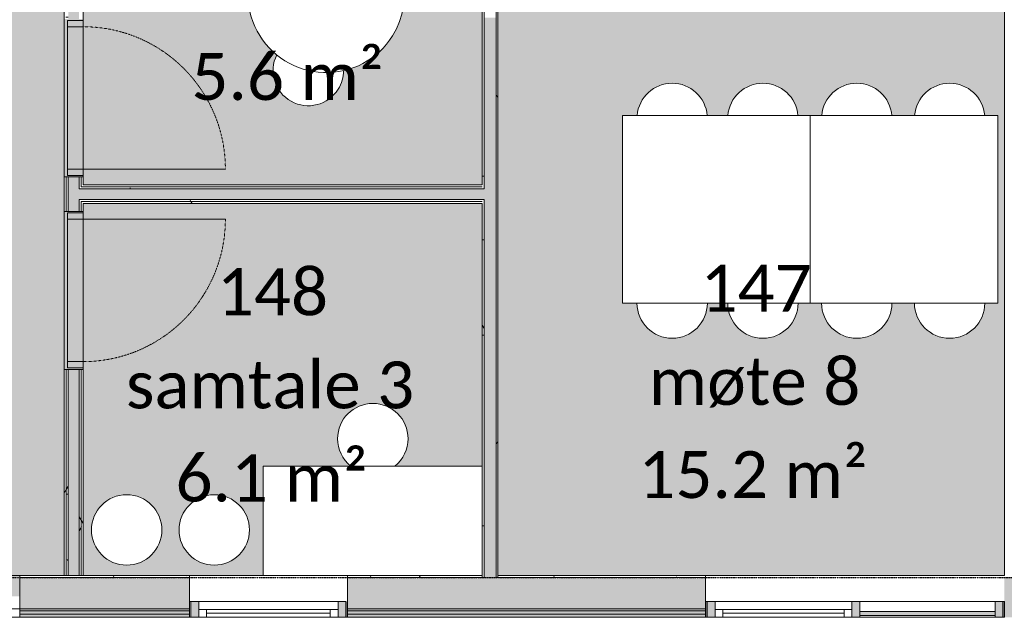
# Model space of a CAD drawing. Header units: millimetres. Extents: x -66110 to 16285, y -16697 to 38719.
# Tile 15 of 55: x -35245 to -28951, y -5054 to -1235. Entities that reach past the tile are written whole.
import ezdxf

# ---------------------------------------------------------------- set-up
doc = ezdxf.new("R2010")
doc.units = ezdxf.units.MM
doc.linetypes.add('Dash 1mm', pattern=[2, 1, -1])
doc.linetypes.add('Grid Line', pattern=[5, 2, -1, 1, -1])
for name, color, linetype, lineweight in [('Curtain Panels', 7, 'Continuous', 9), ('Curtain Wall Mullions', 7, 'Continuous', 18), ('Doors', 7, 'Dash 1mm', 9), ('IfcCurtainWall', 7, 'Continuous', 9), ('IfcDoor', 7, 'Continuous', 9), ('IfcGrid', 7, 'Continuous', 9), ('IfcSlab', 7, 'Continuous', 9), ('IfcWall', 7, 'Continuous', 9), ('IfcWindow', 7, 'Continuous', 9), ('Not Exported', 7, 'Continuous', 9), ('Windows', 7, 'Continuous', 9)]:
    doc.layers.add(name, color=color, linetype=linetype, lineweight=lineweight)
doc.layers.add('IfcFurniture', color=9, linetype='Continuous', lineweight=9, true_color=0x808080)
doc.styles.add('Calibri', font='calibri.ttf', dxfattribs={"height": 300})
pattern_1 = [(0, (0, 0), (812.8, 203.2), [67.056, -542.544, 67.056, -542.544, -3251.2]), (0, (0, 0), (812.8, 203.2), [-1219.2, 67.056, -1152.144, 67.056, -542.544, -1422.4]), (0, (0, 0), (812.8, 203.2), [-3048, 67.056, -339.344, 67.056, -948.944]), (120, (304.8, 101.6), (-582.3764, 602.3054), [67.056, -542.544, 67.056, -542.544, -3251.2]), (120, (304.8, 101.6), (-582.3764, 602.3054), [-1219.2, 67.056, -1152.144, 67.056, -542.544, -1422.4]), (120, (304.8, 101.6), (-582.3764, 602.3054), [-3048, 67.056, -339.344, 67.056, -948.944]), (240, (406.4, 508), (-230.4236, -805.5054), [67.056, -542.544, 67.056, -542.544, -3251.2]), (240, (406.4, 508), (-230.4236, -805.5054), [-1219.2, 67.056, -1152.144, 67.056, -542.544, -1422.4]), (240, (406.4, 508), (-230.4236, -805.5054), [-3048, 67.056, -339.344, 67.056, -948.944])]

# ---------------------------------------------------------------- blocks, each defined once
blk = doc.blocks.new('ARK_2119_70_0_rvt-1-plan 01 ny 200')
at = {"layer": 'IfcSlab'}
blk.add_line((-35245, -5054), (-36255, -5054), dxfattribs=at)
blk = doc.blocks.new('Dør Enkel_Glassfelt - D10x21__Glassfelt-1960222-plan 01 ny 200')
at = {"layer": 'Doors', "color": 150, "linetype": 'Continuous', "true_color": 0x0080ff}
blk.add_line((455, 60), (455, 970), dxfattribs=at)
at = {"layer": 'Doors', "linetype": 'Continuous'}
for p, q in [((-495, -40), (-495, 60)), ((-495, 60), (-455, 60)), ((-455, 60), (-455, -40)), ((455, 60), (455, -40)), ((455, 60), (495, 60)), ((495, 60), (495, -40)), ((-455, -40), (-495, -40)), ((495, -40), (455, -40))]:
    blk.add_line(p, q, dxfattribs=at)
at = {"layer": 'Doors'}
blk.add_arc((455, 60), 910, 90, 180, dxfattribs=at)
at = {"layer": 'IfcDoor'}
for p, q in [((-455, 60), (455, 60)), ((-455, -40), (455, -40))]:
    blk.add_line(p, q, dxfattribs=at)
blk = doc.blocks.new('stol146 - stol-1825182-plan 01 ny 200')
at = {"layer": 'IfcFurniture'}
blk.add_arc((-2235.4, 38633.6), 225, 4.92234, 175.07766, dxfattribs=at)
blk = doc.blocks.new('stol147 - stol-1825191-plan 01 ny 200')
at = {"layer": 'IfcFurniture'}
blk.add_arc((-2235.4, 38633.6), 225, 4.92234, 175.07766, dxfattribs=at)
blk = doc.blocks.new('stol148 - stol-1825200-plan 01 ny 200')
at = {"layer": 'IfcFurniture'}
blk.add_arc((-2235.4, 38633.6), 225, 4.92234, 175.07766, dxfattribs=at)
blk = doc.blocks.new('stol149 - stol-1825209-plan 01 ny 200')
at = {"layer": 'IfcFurniture'}
blk.add_arc((-2235.4, 38633.6), 225, 180.21362, 359.78638, dxfattribs=at)
blk = doc.blocks.new('stol150 - stol-1825218-plan 01 ny 200')
at = {"layer": 'IfcFurniture'}
blk.add_arc((-2235.4, 38633.6), 225, 180.21362, 359.78638, dxfattribs=at)
blk = doc.blocks.new('stol151 - stol-1825227-plan 01 ny 200')
at = {"layer": 'IfcFurniture'}
blk.add_arc((-2235.4, 38633.6), 225, 180.21362, 359.78638, dxfattribs=at)
blk = doc.blocks.new('stol152 - stol-1825353-plan 01 ny 200')
at = {"layer": 'IfcFurniture'}
blk.add_arc((-2235.4, 38633.6), 225, 4.92234, 175.07766, dxfattribs=at)
blk = doc.blocks.new('stol153 - stol-1825362-plan 01 ny 200')
at = {"layer": 'IfcFurniture'}
blk.add_arc((-2235.4, 38633.6), 225, 180.21362, 359.78638, dxfattribs=at)
blk = doc.blocks.new('Rectangular Mullion - 50x100 høyre-2077588-plan 01 ny 200')
at = {"layer": 'IfcCurtainWall'}
for p, q in [((-34159, -4954), (-34150, -4954)), ((-34150, -5054), (-34159, -5054))]:
    blk.add_line(p, q, dxfattribs=at)
blk = doc.blocks.new('Rectangular Mullion - 50x100 høyre-1696963-plan 01 ny 200')
at = {"layer": 'IfcCurtainWall', "true_color": 0xa62f11}
blk.add_hatch(color=24, dxfattribs=at).paths.add_polyline_path([(-60, -50), (-10, -50), (-10, 50), (-60, 50)])
at = {"layer": 'Curtain Wall Mullions'}
for p, q in [((-10, 50), (-60, 50)), ((-60, 50), (-60, -50)), ((-10, -50), (-10, 50)), ((0, 50), (-1, 50)), ((-1, 50), (-1, -50)), ((0, -50), (0, 50)), ((-60, -50), (-10, -50)), ((-1, -50), (0, -50))]:
    blk.add_line(p, q, dxfattribs=at)
blk = doc.blocks.new('Curtain Wall-Awning - Curtain Wall-Awning-2077590-plan 01 ny 200')
at = {"layer": 'IfcWindow'}
for p, q in [((445, 50), (-445, 50)), ((-445, 0), (445, 0))]:
    blk.add_line(p, q, dxfattribs=at)
at = {"layer": 'Windows'}
for p, q in [((-445, 50), (-445, 0)), ((-445, 50), (-395, 50)), ((-445, 0), (-445, 50)), ((-395, 0), (-445, 0)), ((-395, 50), (-395, 0)), ((-395, 24.6), (395, 24.6)), ((445, 50), (395, 50)), ((395, 50), (395, 0)), ((395, 0), (445, 0)), ((445, 0), (445, 50)), ((445, 0), (445, 50))]:
    blk.add_line(p, q, dxfattribs=at)
blk = doc.blocks.new('Rectangular Mullion - 50x100 venstre-1696965-plan 01 ny 200')
at = {"layer": 'IfcCurtainWall', "true_color": 0xa62f11}
h = blk.add_hatch(color=24, dxfattribs=at)
h.paths.add_polyline_path([(-60, -50), (-60, 50), (-10, 50), (-10, -50)])
h.paths.add_polyline_path([(0, -50), (-1, -50), (0, -21.2)])
at = {"layer": 'Curtain Wall Mullions'}
for p, q in [((-60, -50), (-60, 50)), ((-60, 50), (-10, 50)), ((-10, 50), (-10, -50)), ((-1, 50), (0, 50)), ((-1, -50), (-1, 50)), ((0, 50), (0, -50)), ((-10, -50), (-60, -50)), ((0, -50), (-1, -50))]:
    blk.add_line(p, q, dxfattribs=at)
blk = doc.blocks.new('Rectangular Mullion - 50x100-2077589-plan 01 ny 200')
at = {"layer": 'IfcCurtainWall'}
for p, q in [((-34100, -4954), (-33210, -4954)), ((-33210, -5054), (-34100, -5054))]:
    blk.add_line(p, q, dxfattribs=at)
blk = doc.blocks.new('Dør Enkel_Glassfelt - D10x21__Glassfelt-1960048-plan 01 ny 200')
at = {"layer": 'Doors', "linetype": 'Continuous'}
for p, q in [((-455, 40), (-495, 40)), ((-495, 40), (-495, -60)), ((-455, -60), (-455, 40)), ((455, -60), (455, 40)), ((495, 40), (455, 40)), ((495, -60), (495, 40)), ((-495, -60), (-455, -60)), ((455, -60), (495, -60))]:
    blk.add_line(p, q, dxfattribs=at)
at = {"layer": 'Doors', "color": 150, "linetype": 'Continuous', "true_color": 0x0080ff}
blk.add_line((455, -60), (455, -970), dxfattribs=at)
at = {"layer": 'Doors'}
blk.add_arc((455, -60), 910, 180, 270, dxfattribs=at)
at = {"layer": 'IfcDoor'}
for p, q in [((-455, 40), (455, 40)), ((-455, -60), (455, -60))]:
    blk.add_line(p, q, dxfattribs=at)
blk = doc.blocks.new('_furniture_boks instance - _furniture_boks instance-1749352-plan 01 ny 200')
at = {"layer": 'IfcFurniture'}
for p, q in [((700, 350), (162.5, 350)), ((700, -350), (700, 350)), ((-700, -350), (700, -350))]:
    blk.add_line(p, q, dxfattribs=at)
blk = doc.blocks.new('sto rundl - sto rundl-1958743-plan 01 ny 200')
at = {"layer": 'IfcFurniture'}
for start, end in [(360, 180), (180, 231.09942), (308.90058, 360)]:
    blk.add_arc((0, 0), 225, start, end, dxfattribs=at)
blk = doc.blocks.new('sto rundl - sto rundl-1959192-plan 01 ny 200')
at = {"layer": 'IfcFurniture'}
for start, end in [(0, 180), (180, 360)]:
    blk.add_arc((0, 0), 225, start, end, dxfattribs=at)
blk = doc.blocks.new('rundt bord - rundt bord-1965602-plan 01 ny 200')
at = {"layer": 'IfcFurniture'}
for start, end in [(360, 180), (180, 360)]:
    blk.add_arc((4386.8, 7346.5), 500, start, end, dxfattribs=at)
blk = doc.blocks.new('sto rundl - sto rundl-V68-plan 01 ny 200')
at = {"layer": 'IfcFurniture'}
for start, end in [(5.56698, 180), (180, 211.8139)]:
    blk.add_arc((0, 0), 225, start, end, dxfattribs=at)
blk = doc.blocks.new('_furniture_boks instance - _furniture_boks instance-1821464-plan 01 ny 200')
at = {"layer": 'IfcFurniture'}
for p, q in [((600, 600), (-600, 600)), ((-600, 600), (-600, -600)), ((600, -600), (600, 600)), ((-600, -600), (600, -600))]:
    blk.add_line(p, q, dxfattribs=at)
blk = doc.blocks.new('Curtain Wall-Awning - Curtain Wall-Awning-2075677-plan 01 ny 200')
at = {"layer": 'IfcWindow'}
for p, q in [((-437.5, 0), (437.5, 0)), ((437.5, -50), (-437.5, -50))]:
    blk.add_line(p, q, dxfattribs=at)
at = {"layer": 'Windows'}
for p, q in [((-437.5, -50), (-437.5, 0)), ((-437.5, 0), (-437.5, -50)), ((-387.5, 0), (-437.5, 0)), ((-437.5, -50), (-387.5, -50)), ((-387.5, -50), (-387.5, 0)), ((-387.5, -24.6), (387.5, -24.6)), ((387.5, 0), (437.5, 0)), ((387.5, -50), (387.5, 0)), ((437.5, -50), (387.5, -50)), ((437.5, 0), (437.5, -50)), ((437.5, 0), (437.5, -50))]:
    blk.add_line(p, q, dxfattribs=at)
blk = doc.blocks.new('Rectangular Mullion - 50x100 høyre-2033260-plan 01 ny 200')
at = {"layer": 'IfcCurtainWall'}
for p, q in [((-30850, -4954), (-30859, -4954)), ((-29925, -4954), (-30800, -4954)), ((-30859, -5054), (-30850, -5054)), ((-30800, -5054), (-29925, -5054))]:
    blk.add_line(p, q, dxfattribs=at)
blk = doc.blocks.new('Rectangular Mullion - 50x100 venstre-2033006-plan 01 ny 200')
at = {"layer": 'IfcCurtainWall', "true_color": 0xa62f11}
h = blk.add_hatch(color=24, dxfattribs=at)
h.paths.add_polyline_path([(-1, 50), (0, 50), (-1, -50)])
h.paths.add_polyline_path([(-10, 50), (-10, -50), (-60, -50), (-60, 50)])
at = {"layer": 'Curtain Wall Mullions'}
for p, q in [((-60, -50), (-60, 50)), ((-60, 50), (-10, 50)), ((-10, 50), (-10, -50)), ((-1, -50), (-1, 50)), ((-1, 50), (0, 50)), ((0, 50), (0, -50)), ((-10, -50), (-60, -50)), ((0, -50), (-1, -50))]:
    blk.add_line(p, q, dxfattribs=at)
blk = doc.blocks.new('Rectangular Mullion - 50x100 høyre-2033007-plan 01 ny 200')
at = {"layer": 'IfcCurtainWall', "true_color": 0xa62f11}
h = blk.add_hatch(color=24, dxfattribs=at)
h.paths.add_polyline_path([(-60, 50), (-60, -50), (-10, -50), (-10, 50)])
h.paths.add_polyline_path([(0, 50), (-1, 50), (0, -50)])
at = {"layer": 'Curtain Wall Mullions'}
for p, q in [((-60, 50), (-60, -50)), ((-10, 50), (-60, 50)), ((-10, -50), (-10, 50)), ((0, 50), (-1, 50)), ((-1, 50), (-1, -50)), ((0, -50), (0, 50)), ((-60, -50), (-10, -50)), ((-1, -50), (0, -50))]:
    blk.add_line(p, q, dxfattribs=at)
blk = doc.blocks.new('System Panel - Gf100-2075676-plan 01 ny 200')
at = {"layer": 'IfcCurtainWall', "true_color": 0x80ffff}
blk.add_hatch(color=131, dxfattribs=at).paths.add_polyline_path([(432.5, -12.5), (-432.5, -12.5), (-432.5, -37.5), (432.5, -37.5)])
at = {"layer": 'Curtain Panels'}
for p, q in [((432.5, -12.5), (-432.5, -12.5)), ((-432.5, -12.5), (-432.5, -37.5)), ((-432.5, -37.5), (432.5, -37.5)), ((432.5, -37.5), (432.5, -12.5))]:
    blk.add_line(p, q, dxfattribs=at)
blk = doc.blocks.new('Rectangular Mullion - 50x100 høyre-2033262-plan 01 ny 200')
at = {"layer": 'IfcCurtainWall'}
for p, q in [((-29010, -4954), (-29875, -4954)), ((-28951, -4954), (-28960, -4954)), ((-29875, -5054), (-29010, -5054)), ((-28960, -5054), (-28951, -5054))]:
    blk.add_line(p, q, dxfattribs=at)
blk = doc.blocks.new('Rectangular Mullion - 50x100-2033004-plan 01 ny 200')
at = {"layer": 'IfcCurtainWall', "true_color": 0xa62f11}
blk.add_hatch(color=24, dxfattribs=at).paths.add_polyline_path([(25, -50), (-25, -50), (-25, 50), (25, 50)])
at = {"layer": 'Curtain Wall Mullions'}
for p, q in [((-25, 50), (25, 50)), ((-25, -50), (-25, 50)), ((25, 50), (25, -50)), ((25, -50), (-25, -50))]:
    blk.add_line(p, q, dxfattribs=at)

msp = doc.modelspace()

# ---------------------------------------------------------------- hatches: boundary and pattern name
at = {"layer": 'IfcWall', "true_color": 0x787878}
h = msp.add_hatch(dxfattribs=at)
h.set_pattern_fill('FP_1', color=8, style=0, pattern_type=2)
h.set_pattern_definition(pattern_1)
h.paths.add_polyline_path([(-34947.5, -4787.5), (-34947.5, -3470), (-34960, -3470), (-34960, -4787.5)])
h.paths.add_polyline_path([(-34947.5, -2460), (-34947.5, -2240), (-34960, -2240), (-34960, -2460)])
h.paths.add_polyline_path([(-34947.5, -1230), (-34947.5, -947.5), (-34960, -947.5), (-34960, -1230)])
h.paths.add_polyline_path([(-34960, -852.5), (-34947.5, -852.5), (-34947.5, 12.5), (-34960, 12.5), (-34960, -840)])
h = msp.add_hatch(dxfattribs=at)
h.set_pattern_fill('FP_1', color=8, style=0, pattern_type=2)
h.set_pattern_definition(pattern_1)
h.paths.add_polyline_path([(-34935, -4787.5), (-34935, -3470), (-34947.5, -3470), (-34947.5, -4787.5)])
h.paths.add_polyline_path([(-34935, -2460), (-34935, -2240), (-34947.5, -2240), (-34947.5, -2460)])
h.paths.add_polyline_path([(-34947.5, -1230), (-34935, -1230), (-34935, -935), (-34947.5, -935), (-34947.5, -960)])
h.paths.add_polyline_path([(-34935, -865), (-34935, 0), (-34947.5, 0), (-34947.5, -865)])
h = msp.add_hatch(dxfattribs=at)
h.set_pattern_fill('FP_1', color=8, style=0, pattern_type=2)
h.set_pattern_definition(pattern_1)
h.paths.add_polyline_path([(-32287.5, -4800), (-32275, -4800), (-32275, -3875), (-32287.5, -3875), (-32287.5, -4787.5)])
h.paths.add_polyline_path([(-32275, -2865), (-32275, -2385), (-32287.5, -2385), (-32287.5, -2865)])
h.paths.add_polyline_path([(-32287.5, -2315), (-32275, -2315), (-32275, -1222.5), (-32287.5, -1222.5), (-32287.5, -2302.5)])
h.paths.add_polyline_path([(-32275, -277.5), (-32275, -82.5), (-32287.5, -82.5), (-32287.5, -277.5)])
h.paths.add_polyline_path([(-32275, -12.5), (-32275, 12.5), (-32287.5, 12.5), (-32287.5, -12.5)])
at = {"layer": 'IfcWall', "lineweight": 5, "true_color": 0xffffcd}
h = msp.add_hatch(color=7, dxfattribs=at)
h.paths.add_polyline_path([(-34865, -4787.5), (-34865, -3470), (-34935, -3470), (-34935, -4787.5)])
h.paths.add_polyline_path([(-34865, -2460), (-34865, -2240), (-34935, -2240), (-34935, -2460)])
h.paths.add_polyline_path([(-34865, -1230), (-34865, -12.5), (-34935, -12.5), (-34935, -1230)])
at = {"layer": 'IfcWall', "true_color": 0xffffcd}
h = msp.add_hatch(color=7, dxfattribs=at)
h.paths.add_polyline_path([(-32275, -4800), (-32200, -4800), (-32200, -3875), (-32275, -3875), (-32275, -4787.5)])
h.paths.add_polyline_path([(-32275, -2865), (-32200, -2865), (-32200, -1222.5), (-32275, -1222.5), (-32275, -2452)])
h.paths.add_polyline_path([(-32275, -277.5), (-32200, -277.5), (-32200, 0), (-32275, 0), (-32275, -107.5)])
at = {"layer": 'IfcWall', "true_color": 0x787878}
h = msp.add_hatch(dxfattribs=at)
h.set_pattern_fill('FP_1', color=8, style=0, pattern_type=2)
h.set_pattern_definition(pattern_1)
h.paths.add_polyline_path([(-34852.5, -4787.5), (-34852.5, -3470), (-34865, -3470), (-34865, -4787.5)])
h.paths.add_polyline_path([(-34865, -2460), (-34852.5, -2460), (-34852.5, -2385), (-34865, -2385), (-34865, -2452)])
h.paths.add_polyline_path([(-34865, -2315), (-34852.5, -2315), (-34852.5, -2240), (-34865, -2240), (-34865, -2302.5)])
h.paths.add_polyline_path([(-34852.5, -1230), (-34852.5, -82.5), (-34865, -82.5), (-34865, -1230)])
h = msp.add_hatch(dxfattribs=at)
h.set_pattern_fill('FP_1', color=8, style=0, pattern_type=2)
h.set_pattern_definition(pattern_1)
h.paths.add_polyline_path([(-34840, -4787.5), (-34840, -3470), (-34852.5, -3470), (-34852.5, -4787.5)])
h.paths.add_polyline_path([(-34840, -2460), (-34840, -2397.5), (-34852.5, -2397.5), (-34852.5, -2460)])
h.paths.add_polyline_path([(-34852.5, -2302.5), (-34840, -2302.5), (-34840, -2240), (-34852.5, -2240), (-34852.5, -2290)])
h.paths.add_polyline_path([(-34840, -1230), (-34840, -95), (-34852.5, -95), (-34852.5, -1230)])
h = msp.add_hatch(dxfattribs=at)
h.set_pattern_fill('FP_1', color=8, style=0, pattern_type=2)
h.set_pattern_definition(pattern_1)
h.paths.add_polyline_path([(-32187.5, -4800), (-32187.5, -3875), (-32200, -3875), (-32200, -4800)])
h.paths.add_polyline_path([(-32187.5, -2865), (-32187.5, -1222.5), (-32200, -1222.5), (-32200, -2865)])
h.paths.add_polyline_path([(-32187.5, -277.5), (-32187.5, -75), (-32200, -75), (-32200, -277.5)])
at = {"layer": 'IfcWall', "lineweight": 5, "true_color": 0xffffcd}
for points in [[(-33924.6, -2385), (-32275, -2385), (-32275, -2315), (-34865, -2315), (-34865, -2385), (-34840, -2385)], [(-32200, -2865), (-32275, -2865), (-32275, -3875), (-32200, -3875)]]:
    msp.add_hatch(color=7, dxfattribs=at).paths.add_polyline_path(points)
at = {"layer": 'IfcWall', "true_color": 0x787878}
h = msp.add_hatch(dxfattribs=at)
h.set_pattern_fill('FP_1', color=8, style=0, pattern_type=2)
h.set_pattern_definition(pattern_1)
h.paths.add_polyline_path([(-32287.5, -2315), (-32287.5, -2302.5), (-34852.5, -2302.5), (-34852.5, -2315), (-32637.1, -2315)])
h = msp.add_hatch(dxfattribs=at)
h.set_pattern_fill('FP_1', color=8, style=0, pattern_type=2)
h.set_pattern_definition(pattern_1)
h.paths.add_polyline_path([(-32637.1, -2302.5), (-32287.5, -2302.5), (-32287.5, -2290), (-34840, -2290), (-34840, -2302.5), (-33924.6, -2302.5)])
h = msp.add_hatch(dxfattribs=at)
h.set_pattern_fill('FP_1', color=8, style=0, pattern_type=2)
h.set_pattern_definition(pattern_1)
h.paths.add_polyline_path([(-34840, -2397.5), (-32287.5, -2397.5), (-32287.5, -2385), (-34852.5, -2385), (-34852.5, -2397.5)])
h = msp.add_hatch(dxfattribs=at)
h.set_pattern_fill('FP_1', color=8, style=0, pattern_type=2)
h.set_pattern_definition(pattern_1)
h.paths.add_polyline_path([(-32287.5, -2410), (-32287.5, -2397.5), (-34840, -2397.5), (-34840, -2410), (-32637.1, -2410)])
h = msp.add_hatch(dxfattribs=at)
h.set_pattern_fill('FP_1', color=8, style=0, pattern_type=2)
h.set_pattern_definition(pattern_1)
h.paths.add_polyline_path([(-32287.5, -2865), (-32287.5, -3875), (-32275, -3875), (-32275, -2865)])
h = msp.add_hatch(dxfattribs=at)
h.set_pattern_fill('FP_1', color=8, style=0, pattern_type=2)
h.set_pattern_definition(pattern_1)
h.paths.add_polyline_path([(-32187.5, -2865), (-32200, -2865), (-32200, -3875), (-32187.5, -3875)])
h = msp.add_hatch(dxfattribs=at)
h.set_pattern_fill('FP_1', color=8, style=0, pattern_type=2)
h.set_pattern_definition(pattern_1)
h.paths.add_polyline_path([(-35212, -4800), (-34160, -4800), (-34160, -4787.5), (-35245, -4787.5), (-35245, -4800)])
h.paths.add_polyline_path([(-32187.5, -4800), (-30860, -4800), (-30860, -4787.5), (-32187.5, -4787.5)])
h.paths.add_polyline_path([(-32287.5, -4800), (-32287.5, -4787.5), (-33150, -4787.5), (-33150, -4800), (-32637.1, -4800)])
h.paths.add_polyline_path([(-28950, -4800), (-28800, -4800), (-28800, -4787.5), (-28950, -4787.5)])
h.paths.add_polyline_path([(-24500, -4800), (-23491.1, -4800), (-23491.1, -4787.5), (-24500, -4787.5)])
h.paths.add_polyline_path([(-27790, -4800), (-27640, -4800), (-27640, -4787.5), (-27790, -4787.5)])
h.paths.add_polyline_path([(-24600, -4800), (-24600, -4787.5), (-25730, -4787.5), (-25730, -4800), (-24912.6, -4800)])
h.paths.add_polyline_path([(-22337.8, -4800), (-21862.5, -4800), (-21862.5, -4787.5), (-22526.4, -4787.5), (-22526.4, -4800)])
at = {"layer": 'IfcWall', "true_color": 0xffffcd}
h = msp.add_hatch(color=7, dxfattribs=at)
h.paths.add_polyline_path([(-32275, -5000), (-30860, -5000), (-30860, -4800), (-33150, -4800), (-33150, -5000), (-32287.5, -5000)])
h.paths.add_polyline_path([(-34160, -5000), (-34160, -4800), (-35245, -4800), (-35245, -5000), (-34568.3, -5000)])
h.paths.add_polyline_path([(-23491.1, -5000), (-23491.1, -4800), (-25730, -4800), (-25730, -5000), (-23625.2, -5000)])
h.paths.add_polyline_path([(-22526.4, -5000), (-21862.5, -5000), (-21862.5, -4800), (-22526.4, -4800)])
h.paths.add_polyline_path([(-28800, -5000), (-28800, -4800), (-28950, -4800), (-28950, -5000)])
h.paths.add_polyline_path([(-27790, -5000), (-27640, -5000), (-27640, -4800), (-27790, -4800)])
at = {"layer": 'IfcWall', "true_color": 0x787878}
h = msp.add_hatch(color=8, dxfattribs=at)
h.paths.add_polyline_path([(-35245, -5012), (-34160, -5012), (-34160, -5000), (-35245, -5000)])
h.paths.add_polyline_path([(-25730, -5012), (-23491.1, -5012), (-23491.1, -5000), (-25730, -5000)])
h.paths.add_polyline_path([(-28800, -5012), (-28800, -5000), (-28950, -5000), (-28950, -5012)])
h.paths.add_polyline_path([(-27790, -5012), (-27640, -5012), (-27640, -5000), (-27790, -5000)])
h.paths.add_polyline_path([(-33150, -5012), (-30860, -5012), (-30860, -5000), (-33150, -5000)])
h.paths.add_polyline_path([(-22526.4, -5012), (-21862.5, -5012), (-21862.5, -5000), (-22526.4, -5000)])
at = {"layer": 'IfcWall', "true_color": 0xf0f0f0}
h = msp.add_hatch(color=7, dxfattribs=at)
h.paths.add_polyline_path([(-32637.1, -5035), (-30860, -5035), (-30860, -5012), (-33150, -5012), (-33150, -5035)])
h.paths.add_polyline_path([(-34160, -5035), (-34160, -5012), (-35245, -5012), (-35245, -5035), (-35212, -5035)])
h.paths.add_polyline_path([(-27790, -5035), (-27640, -5035), (-27640, -5012), (-27790, -5012)])
h.paths.add_polyline_path([(-22337.8, -5035), (-21862.5, -5035), (-21862.5, -5012), (-22526.4, -5012), (-22526.4, -5035)])
h.paths.add_polyline_path([(-28800, -5035), (-28800, -5012), (-28950, -5012), (-28950, -5035)])
h.paths.add_polyline_path([(-23491.1, -5035), (-23491.1, -5012), (-25730, -5012), (-25730, -5035), (-23625.2, -5035)])
at = {"layer": 'IfcWall', "true_color": 0xa62f11}
h = msp.add_hatch(color=24, dxfattribs=at)
h.paths.add_polyline_path([(-28950, -5054), (-28800, -5054), (-28800, -5035), (-28950, -5035)])
h.paths.add_polyline_path([(-35245, -5054), (-34160, -5054), (-34160, -5035), (-35245, -5035)])
h.paths.add_polyline_path([(-30860, -5054), (-30860, -5035), (-33150, -5035), (-33150, -5054), (-32637.1, -5054)])
h.paths.add_polyline_path([(-22526.4, -5054), (-21862.5, -5054), (-21862.5, -5035), (-22526.4, -5035)])
h.paths.add_polyline_path([(-24912.6, -5054), (-23491.1, -5054), (-23491.1, -5035), (-25730, -5035), (-25730, -5054)])
h.paths.add_polyline_path([(-27640, -5054), (-27640, -5035), (-27790, -5035), (-27790, -5054)])
at = {"layer": 'Not Exported', "true_color": 0xefe6fa}
h = msp.add_hatch(color=7, dxfattribs=at)
h.paths.add_polyline_path([(-32187.5, -4787.5), (-28950, -4787.5), (-28950, -87.5), (-29940, -87.5), (-29940, -37.5), (-30950, -37.5), (-30950, -87.5), (-32187.5, -87.5), (-32187.5, -4667.6)])
h.paths.add_polyline_path([(-29299.9, -3271), (-29350, -3265.4), (-29397.6, -3248.8), (-29440.2, -3221.9), (-29475.9, -3186.3), (-29502.7, -3143.7), (-29519.3, -3096.1), (-29524.9, -3046.9), (-29668.7, -3046.9), (-29674.3, -3096.1), (-29690.9, -3143.7), (-29717.7, -3186.3), (-29753.4, -3221.9), (-29796, -3248.8), (-29843.6, -3265.4), (-29893.6, -3271), (-29943.7, -3265.4), (-29991.3, -3248.8), (-30033.9, -3221.9), (-30069.6, -3186.3), (-30096.4, -3143.7), (-30113, -3096.1), (-30118.6, -3046.9), (-30268.7, -3046.9), (-30274.3, -3096.1), (-30290.9, -3143.7), (-30317.7, -3186.3), (-30353.4, -3221.9), (-30396, -3248.8), (-30443.6, -3265.4), (-30493.6, -3271), (-30543.7, -3265.4), (-30591.3, -3248.8), (-30633.9, -3221.9), (-30669.6, -3186.3), (-30696.4, -3143.7), (-30713, -3096.1), (-30718.6, -3046.9), (-30848.7, -3046.9), (-30854.3, -3096.1), (-30870.9, -3143.7), (-30897.7, -3186.3), (-30933.4, -3221.9), (-30976, -3248.8), (-31023.6, -3265.4), (-31073.6, -3271), (-31123.7, -3265.4), (-31171.3, -3248.8), (-31213.9, -3221.9), (-31249.6, -3186.3), (-31276.4, -3143.7), (-31293, -3096.1), (-31298.6, -3046.9), (-31391, -3046.9), (-31391, -1846.9), (-31296.5, -1846.9), (-31293, -1816), (-31276.4, -1768.4), (-31249.6, -1725.7), (-31213.9, -1690.1), (-31171.3, -1663.3), (-31123.7, -1646.7), (-31073.6, -1641), (-31023.6, -1646.7), (-30976, -1663.3), (-30933.4, -1690.1), (-30897.7, -1725.7), (-30870.9, -1768.4), (-30854.3, -1816), (-30848.6, -1846.9), (-30716.5, -1846.9), (-30713, -1816), (-30696.4, -1768.4), (-30669.6, -1725.7), (-30633.9, -1690.1), (-30591.3, -1663.3), (-30543.7, -1646.7), (-30493.6, -1641), (-30443.6, -1646.7), (-30388.6, -1668), (-30353.4, -1690.1), (-30317.7, -1725.7), (-30290.9, -1768.4), (-30274.3, -1816), (-30268.6, -1846.9), (-30116.5, -1846.9), (-30113, -1816), (-30096.4, -1768.4), (-30062.3, -1718.5), (-30033.9, -1690.1), (-29991.3, -1663.3), (-29943.7, -1646.7), (-29893.6, -1641), (-29843.6, -1646.7), (-29796, -1663.3), (-29753.4, -1690.1), (-29717.7, -1725.7), (-29690.9, -1768.4), (-29674.3, -1816), (-29668.6, -1846.9), (-29522.8, -1846.9), (-29519.3, -1816), (-29502.7, -1768.4), (-29475.9, -1725.7), (-29440.2, -1690.1), (-29397.6, -1663.3), (-29350, -1646.7), (-29299.9, -1641), (-29249.9, -1646.7), (-29202.3, -1663.3), (-29159.7, -1690.1), (-29124, -1725.7), (-29097.2, -1768.4), (-29080.6, -1816), (-29074.9, -1846.9), (-28991, -1846.9), (-28991, -3046.9), (-29075, -3046.9), (-29080.6, -3096.1), (-29097.2, -3143.7), (-29124, -3186.3), (-29159.7, -3221.9), (-29202.3, -3248.8), (-29249.9, -3265.4)])
h = msp.add_hatch(color=7, dxfattribs=at)
h.paths.add_polyline_path([(-34840, -2290), (-32287.5, -2290), (-32287.5, -107.5), (-34840, -107.5), (-34840, -1230), (-34900, -1230), (-34900, -2240), (-34840, -2240)])
h.paths.add_polyline_path([(-33424.6, -1783.5), (-33474.5, -1772.1), (-33519.2, -1750.7), (-33558.7, -1719.4), (-33590.7, -1679.1), (-33612.2, -1634.7), (-33623.5, -1585.6), (-33623.2, -1533.4), (-33612.5, -1486.1), (-33600.2, -1460.3), (-33623.6, -1440.2), (-33668.4, -1394.6), (-33714, -1330.7), (-33749, -1260.5), (-33772.6, -1185.7), (-33784.2, -1108.1), (-33784.2, -1061.2), (-33804.5, -1056.5), (-33849.2, -1035.1), (-33888.6, -1003.8), (-33924.6, -955.3), (-33942.1, -919.1), (-33953.5, -870), (-33953.5, -819.1), (-33942.5, -770.5), (-33920.7, -725), (-33889.4, -685.6), (-33850.1, -654.1), (-33804.8, -632.1), (-33745.7, -620.7), (-33705.3, -620.6), (-33655.1, -632.2), (-33610.7, -653.5), (-33584.5, -674.3), (-33539.1, -642.7), (-33472.7, -609.6), (-33397.9, -586), (-33320.3, -574.4), (-33241.8, -575.1), (-33158.1, -590.2), (-33081.5, -617.4), (-33013.6, -652.1), (-32978.1, -623.6), (-32932.8, -601.6), (-32883.7, -590.3), (-32833.3, -590.2), (-32783.1, -601.8), (-32738.7, -623), (-32699.2, -654.3), (-32667.1, -694.9), (-32645.4, -740.6), (-32634.4, -788.1), (-32634.3, -838.5), (-32645.4, -887.6), (-32667.7, -933.8), (-32698.4, -972.5), (-32739, -1004.6), (-32788.3, -1027.2), (-32786.6, -1038.3), (-32787.3, -1116.8), (-32800.3, -1194.2), (-32825.2, -1268.6), (-32861.4, -1338.2), (-32908.1, -1401.2), (-32964, -1456.2), (-33027.9, -1501.8), (-33098.1, -1536.8), (-33176.4, -1560.9), (-33178.5, -1594.3), (-33187.4, -1633.7), (-33209.8, -1679.9), (-33240.5, -1718.6), (-33280.8, -1750.6), (-33326.7, -1772.4), (-33375.4, -1783.4)])
at = {"layer": 'Not Exported', "true_color": 0xe6f3fa}
msp.add_hatch(color=7, dxfattribs=at).paths.add_polyline_path([(-35662.1, -4920.8), (-35245, -4920.8), (-35245, -4787.5), (-34960, -4787.5), (-34960, -3470), (-34900, -3470), (-34900, -2460), (-34960, -2460), (-34960, -2240), (-34900, -2240), (-34900, -1230), (-34960, -1230), (-34960, -960), (-35245, -960), (-35245, -900), (-36255, -900), (-36255, -960), (-36737.5, -960), (-36737.5, -1010), (-36850, -1010), (-36850, -2020), (-36737.5, -2020), (-36737.5, -4787.5), (-36255, -4787.5), (-36255, -4920.8)])
at = {"layer": 'Not Exported', "true_color": 0xefe6fa}
h = msp.add_hatch(color=7, dxfattribs=at)
h.paths.add_polyline_path([(-34840, -4787.5), (-33687.5, -4787.5), (-33687.5, -4087.5), (-33128.7, -4087.5), (-33163.4, -4052.8), (-33190.2, -4010.1), (-33206.9, -3962.6), (-33212.5, -3912.5), (-33206.9, -3862.4), (-33190.2, -3814.9), (-33163.4, -3772.2), (-33127.8, -3736.6), (-33085.1, -3709.8), (-33037.6, -3693.1), (-32987.5, -3687.5), (-32937.4, -3693.1), (-32889.9, -3709.8), (-32847.2, -3736.6), (-32811.6, -3772.2), (-32784.8, -3814.9), (-32768.1, -3862.4), (-32762.5, -3912.5), (-32768.1, -3962.6), (-32784.8, -4010.1), (-32811.6, -4052.8), (-32846.3, -4087.5), (-32287.5, -4087.5), (-32287.5, -2410), (-34840, -2410), (-34840, -2460), (-34900, -2460), (-34900, -3470), (-34840, -3470), (-34840, -4720.7)])
h.paths.add_polyline_path([(-34561.2, -4720.7), (-34611.3, -4715.1), (-34658.9, -4698.5), (-34701.5, -4671.7), (-34737.1, -4636), (-34764, -4593.4), (-34780.6, -4545.8), (-34786.2, -4495.7), (-34780.6, -4445.7), (-34764, -4398.1), (-34737.1, -4355.5), (-34701.5, -4319.8), (-34658.9, -4293), (-34611.3, -4276.4), (-34561.2, -4270.7), (-34511.2, -4276.4), (-34463.6, -4293), (-34421, -4319.8), (-34385.3, -4355.5), (-34358.5, -4398.1), (-34341.9, -4445.7), (-34336.2, -4495.7), (-34341.9, -4545.8), (-34360.4, -4596.3), (-34385.3, -4636), (-34421, -4671.7), (-34463.6, -4698.5), (-34511.2, -4715.1)])
h.paths.add_polyline_path([(-34001.2, -4720.7), (-34051.3, -4715.1), (-34098.9, -4698.5), (-34141.5, -4671.7), (-34177.1, -4636), (-34204, -4593.4), (-34220.6, -4545.8), (-34226.2, -4495.7), (-34220.6, -4445.7), (-34204, -4398.1), (-34177.1, -4355.5), (-34141.5, -4319.8), (-34098.9, -4293), (-34051.3, -4276.4), (-34001.2, -4270.7), (-33951.2, -4276.4), (-33903.6, -4293), (-33861, -4319.8), (-33825.3, -4355.5), (-33798.5, -4398.1), (-33781.9, -4445.7), (-33776.2, -4495.7), (-33781.9, -4545.8), (-33798.5, -4593.4), (-33825.3, -4636), (-33861, -4671.7), (-33903.6, -4698.5), (-33951.2, -4715.1)])

# ---------------------------------------------------------------- linework, layer by layer
at = {"layer": 'IfcGrid', "color": 9, "linetype": 'Grid Line', "lineweight": 25, "true_color": 0xc0c0c0}
msp.add_line((-55874.3, -4800), (4529.7, -4800), dxfattribs=at)
at = {"layer": 'IfcSlab'}
msp.add_line((-36255, -5000), (-35245, -5000), dxfattribs=at)
at = {"layer": 'IfcWall', "lineweight": 18}
for p, q in [((-32287.5, -107.5), (-32287.5, -2290)), ((-32187.5, -4787.5), (-32187.5, -87.5)), ((-34960, -2240), (-34960, -2460)), ((-34840, -2240), (-34960, -2240)), ((-34840, -2290), (-34840, -2240)), ((-32287.5, -2290), (-34840, -2290)), ((-34840, -2460), (-34840, -2410)), ((-34840, -2410), (-32287.5, -2410)), ((-32287.5, -2410), (-32287.5, -4787.5)), ((-34960, -2460), (-34840, -2460)), ((-34960, -3470), (-34960, -4787.5)), ((-34840, -3470), (-34960, -3470)), ((-34840, -4787.5), (-34840, -3470)), ((-35245, -4787.5), (-34160, -4787.5)), ((-35245, -5054), (-35245, -4787.5)), ((-34160, -5054), (-34160, -4787.5)), ((-33150, -4787.5), (-32287.5, -4787.5)), ((-33150, -5054), (-33150, -4787.5)), ((-32187.5, -4787.5), (-30860, -4787.5)), ((-30860, -5054), (-30860, -4787.5)), ((-35245, -5054), (-34160, -5054)), ((-33150, -5054), (-30860, -5054))]:
    msp.add_line(p, q, dxfattribs=at)
at = {"layer": 'IfcWall'}
for p, q in [((-32275, -82.5), (-32275, -2315)), ((-32200, -75), (-32200, -4800)), ((-34947.5, -2460), (-34947.5, -2240)), ((-34935, -2460), (-34935, -2240)), ((-34865, -2315), (-34865, -2240)), ((-34852.5, -2302.5), (-34852.5, -2240)), ((-32275, -2315), (-34865, -2315)), ((-32287.5, -2302.5), (-34852.5, -2302.5)), ((-34865, -2460), (-34865, -2385)), ((-32275, -2385), (-34865, -2385)), ((-32275, -2385), (-32275, -4800)), ((-34852.5, -2460), (-34852.5, -2397.5)), ((-32287.5, -2397.5), (-34852.5, -2397.5)), ((-34947.5, -4787.5), (-34947.5, -3470)), ((-34935, -4787.5), (-34935, -3470)), ((-34865, -4787.5), (-34865, -3470)), ((-34852.5, -4787.5), (-34852.5, -3470)), ((-34160, -4800), (-35245, -4800)), ((-34160, -4787.5), (-33687.5, -4787.5)), ((-32275, -4800), (-33150, -4800)), ((-32287.5, -4787.5), (-32287.5, -4800)), ((-30860, -4800), (-32200, -4800)), ((-32187.5, -4787.5), (-32187.5, -4800)), ((-30860, -4787.5), (-28950, -4787.5)), ((-34160, -5000), (-35245, -5000)), ((-34160, -5012), (-35245, -5012)), ((-34160, -5035), (-35245, -5035)), ((-30860, -5000), (-33150, -5000)), ((-30860, -5012), (-33150, -5012)), ((-30860, -5035), (-33150, -5035)), ((-33151, -5054), (-33160, -5054))]:
    msp.add_line(p, q, dxfattribs=at)
at = {"layer": 'Not Exported', "flags": 128}
for points in [[(-32287.5, -2290), (-32287.5, -107.5), (-34840, -107.5), (-34840, -900), (-34840, -2290)], [(-32187.5, -4787.5), (-28950, -4787.5), (-28950, -3871.5), (-28950, -2955.5), (-28950, -2039.5), (-28950, -1123.5), (-28950, -87.5), (-28990.5, -87.5), (-32187.5, -87.5), (-32187.5, -2350)], [(-36737.5, -4787.5), (-36694.4, -4787.5), (-34960, -4787.5), (-34960, -2350), (-34960, -960), (-36737.5, -960), (-36737.5, -3100)], [(-34840, -4787.5), (-32287.5, -4787.5), (-32287.5, -2410), (-34840, -2410)]]:
    msp.add_lwpolyline(points, close=True, dxfattribs=at)

# ---------------------------------------------------------------- block references
at = {"lineweight": 5}
msp.add_blockref('ARK_2119_70_0_rvt-1-plan 01 ny 200', (0, 0), dxfattribs=at)
at = {"layer": 'IfcCurtainWall', "extrusion": (0, 0, -1)}
msp.add_blockref('Rectangular Mullion - 50x100 venstre-1696965-plan 01 ny 200', (34160, -5004), dxfattribs=at)
at = {"layer": 'IfcCurtainWall'}
for name, p in [('Rectangular Mullion - 50x100 høyre-2077588-plan 01 ny 200', (0, 0)), ('Rectangular Mullion - 50x100-2077589-plan 01 ny 200', (0, 0)), ('Rectangular Mullion - 50x100 høyre-1696963-plan 01 ny 200', (-33150, -5004)), ('Rectangular Mullion - 50x100 høyre-2033260-plan 01 ny 200', (0, 0)), ('Rectangular Mullion - 50x100 høyre-2033262-plan 01 ny 200', (0, 0)), ('System Panel - Gf100-2075676-plan 01 ny 200', (-29442.5, -5004))]:
    msp.add_blockref(name, p, dxfattribs=at)
at = {"layer": 'IfcCurtainWall', "rotation": 180}
msp.add_blockref('Rectangular Mullion - 50x100 høyre-2033007-plan 01 ny 200', (-30860, -5004), dxfattribs=at)
at = {"layer": 'IfcCurtainWall', "extrusion": (0, 0, -1), "rotation": 180}
for name, p in [('Rectangular Mullion - 50x100-2033004-plan 01 ny 200', (29900, -5004)), ('Rectangular Mullion - 50x100 venstre-2033006-plan 01 ny 200', (28950, -5004))]:
    msp.add_blockref(name, p, dxfattribs=at)
at = {"layer": 'IfcDoor'}
for name, p, rotation in [('Dør Enkel_Glassfelt - D10x21__Glassfelt-1960222-plan 01 ny 200', (-34900, -1735), 269.9999999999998), ('Dør Enkel_Glassfelt - D10x21__Glassfelt-1960048-plan 01 ny 200', (-34900, -2965), 89.99999999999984)]:
    msp.add_blockref(name, p, dxfattribs=dict(at, rotation=rotation))
at = {"layer": 'IfcFurniture'}
for name, p, rotation in [('rundt bord - rundt bord-1965602-plan 01 ny 200', (-25672.2, 2832.3), 147.9999999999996), ('sto rundl - sto rundl-V68-plan 01 ny 200', (-33400, -1559.9), 147.9999999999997), ('_furniture_boks instance - _furniture_boks instance-1821464-plan 01 ny 200', (-30791, -2446.9), 180), ('_furniture_boks instance - _furniture_boks instance-1821464-plan 01 ny 200', (-29591, -2446.9), 180), ('_furniture_boks instance - _furniture_boks instance-1749352-plan 01 ny 200', (-32987.5, -4437.5), 180), ('sto rundl - sto rundl-1959192-plan 01 ny 200', (-34561.2, -4495.7), 90.00000000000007), ('sto rundl - sto rundl-1959192-plan 01 ny 200', (-34001.2, -4495.7), 90.00000000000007)]:
    msp.add_blockref(name, p, dxfattribs=dict(at, rotation=rotation))
for name, p in [('stol152 - stol-1825353-plan 01 ny 200', (-28838.3, -40499.6)), ('stol148 - stol-1825200-plan 01 ny 200', (-28258.3, -40499.6)), ('stol147 - stol-1825191-plan 01 ny 200', (-27658.3, -40499.6)), ('stol146 - stol-1825182-plan 01 ny 200', (-27064.6, -40499.6)), ('stol153 - stol-1825362-plan 01 ny 200', (-28838.3, -41679.6)), ('stol151 - stol-1825227-plan 01 ny 200', (-28258.3, -41679.6)), ('stol150 - stol-1825218-plan 01 ny 200', (-27658.3, -41679.6)), ('stol149 - stol-1825209-plan 01 ny 200', (-27064.6, -41679.6)), ('sto rundl - sto rundl-1958743-plan 01 ny 200', (-32987.5, -3912.5))]:
    msp.add_blockref(name, p, dxfattribs=at)
at = {"layer": 'Windows', "rotation": 180}
msp.add_blockref('Curtain Wall-Awning - Curtain Wall-Awning-2077590-plan 01 ny 200', (-33655, -5004), dxfattribs=at)
at = {"layer": 'Windows'}
msp.add_blockref('Curtain Wall-Awning - Curtain Wall-Awning-2075677-plan 01 ny 200', (-30362.5, -5004), dxfattribs=at)

# ---------------------------------------------------------------- texts
at = {"layer": 'Not Exported', "char_height": 300, "attachment_point": 1, "style": 'Calibri'}
for s, insert, width in [('5.6 m²', (-34147.1, -1448.2), 1555.274), ('148', (-33984.3, -2823.6), 913.924), ('147', (-30893, -2801.6), 913.924), ('samtale 3', (-34566.4, -3418.9), 2324.894), ('møte 8', (-31223.7, -3396.9), 1715.611), ('6.1 m²', (-34248.9, -4014.2), 1555.274), ('15.2 m²', (-31289.9, -3992.2), 1859.915)]:
    msp.add_mtext(s, dxfattribs=dict(at, insert=insert, width=width))

doc.saveas('drawing.dxf')
